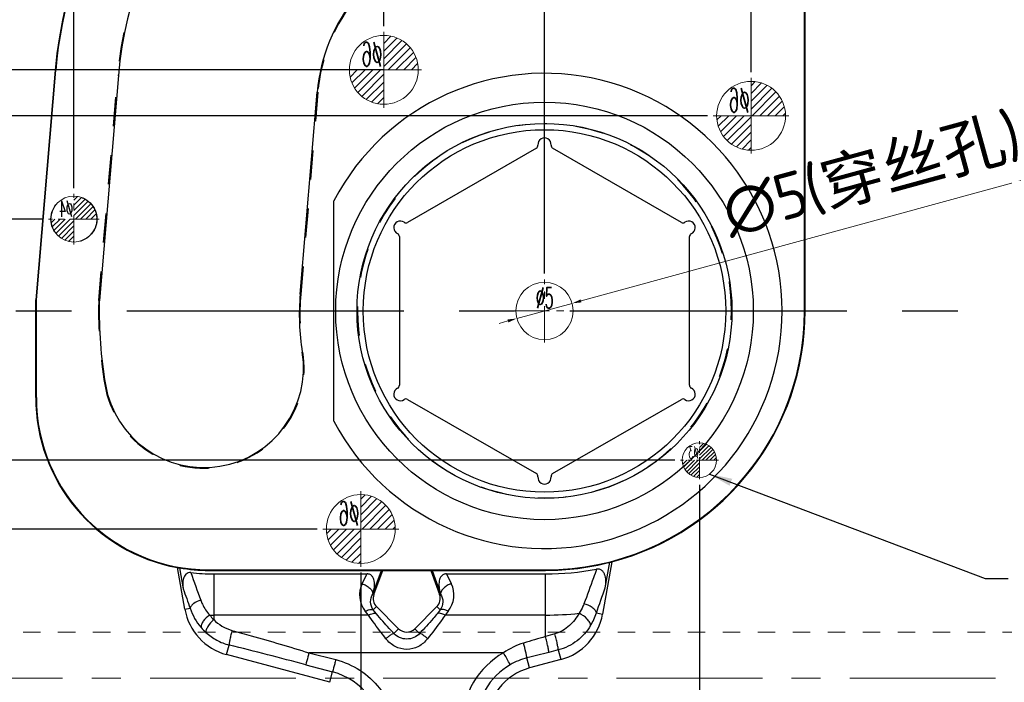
# Model space of a CAD drawing. Extents: x 1716 to 4936, y -1353 to -42.
# Tile 10 of 32: x 2507 to 2593, y -736 to -679. Entities that reach past the tile are written whole.
import ezdxf

# ---------------------------------------------------------------- set-up
doc = ezdxf.new("R2010")
doc.units = 0
doc.header["$LTSCALE"] = 25.4
doc.header["$MEASUREMENT"] = 0
doc.linetypes.add('CENTER', pattern=[50.8, 31.75, -6.35, 6.35, -6.35])
doc.linetypes.add('HIDDEN', pattern=[0.2, 0.1, -0.1])
doc.layers.get('0').update_dxf_attribs({"linetype": 'CONTINUOUS'})
doc.layers.get('DEFPOINTS').update_dxf_attribs({"linetype": 'CONTINUOUS'})
for name, color, linetype, lineweight in [('cool', 153, 'HIDDEN', 9), ('dim', 82, 'CONTINUOUS', 9), ('epin', 13, 'CONTINUOUS', 9), ('insert', 85, 'CONTINUOUS', 20)]:
    doc.layers.add(name, color=color, linetype=linetype, lineweight=lineweight)
doc.layers.add('DEFAULT_2', color=8, linetype='HIDDEN')
doc.styles.add('SEISO_TTF', font='txt')
doc.styles.add('TXT05', font='txt.shx', dxfattribs={"width": 0.5, "bigfont": 'gbcbig.shx'})
doc.dimstyles.get("Standard").update_dxf_attribs({"dimscale": 0, "dimtxt": 4, "dimasz": 2, "dimexe": 1, "dimexo": 1, "dimgap": 2, "dimtad": 0, "dimdec": 1, "dimdsep": 46, "dimtxsty": 'SEISO_TTF', "dimcen": 0.09, "dimadec": 0, "dimazin": 0, "dimtfac": 1, "dimtdec": 1, "dimtofl": 0, "dimtmove": 0, "dimatfit": 3, "dimfxl": 0, "dimtolj": 1, "dimtzin": 0, "dimarcsym": 0})

# ---------------------------------------------------------------- blocks, each defined once
blk = doc.blocks.new('epin_ejp_6')
at = {"layer": 'epin'}
h = blk.add_hatch(dxfattribs=at)
h.set_pattern_fill('_ANSI31', color=123, scale=0.15, angle=90, style=0)
h.set_pattern_definition([(135, (-5617.25777, -64.86826), (-0.336759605, -0.336759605), [])])
h.paths.add_polyline_path([(0, 3, 0.414214), (-3, 0), (0, 0)])
h.paths.add_polyline_path([(3, 0), (0, 0), (0, -3, 0.414214)])
at = {"layer": 'epin', "color": 1, "linetype": 'CENTER', "ltscale": 0.186593}
for p, q in [((0, -3.3), (0, 3.3)), ((-3.3, 0), (3.3, 0))]:
    blk.add_line(p, q, dxfattribs=at)
at = {"layer": 'epin'}
blk.add_circle((0, 0), 3, dxfattribs=at)
at = {"layer": 'epin', "color": 6, "style": 'TXT05', "width": 0.5}
blk.add_text('%%c6', height=2.1, dxfattribs=at).set_placement((0.12, 0.3))
blk = doc.blocks.new('epin_ejp_4')
at = {"layer": 'epin'}
h = blk.add_hatch(dxfattribs=at)
h.set_pattern_fill('_ANSI31', color=123, scale=0.1, angle=90, style=0)
h.set_pattern_definition([(135, (-2183.56357, 695.99214), (-0.224506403, -0.224506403), [])])
h.paths.add_polyline_path([(0, 2, 0.414214), (-2, 0), (0, 0)])
h.paths.add_polyline_path([(2, 0), (0, 0), (0, -2, 0.414214)])
at = {"layer": 'epin', "color": 1, "linetype": 'CENTER', "ltscale": 0.00315}
for p, q in [((0, -2.2), (0, 2.2)), ((-2.2, 0), (2.2, 0))]:
    blk.add_line(p, q, dxfattribs=at)
at = {"layer": 'epin'}
blk.add_circle((0, 0), 2, dxfattribs=at)
at = {"layer": 'epin', "color": 6, "style": 'TXT05', "width": 0.5}
blk.add_text('%%c4', height=1.4, dxfattribs=at).set_placement((0.08, 0.2))
blk = doc.blocks.new('epin_ejp_3')
at = {"layer": 'epin'}
h = blk.add_hatch(dxfattribs=at)
h.set_pattern_fill('_ANSI31', color=123, scale=0.075, angle=90, style=0)
h.set_pattern_definition([(135, (-2129.06357, 716.99214), (-0.168379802, -0.168379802), [])])
h.paths.add_polyline_path([(0, 1.5, 0.414214), (-1.5, 0), (0, 0)])
h.paths.add_polyline_path([(1.5, 0), (0, 0), (0, -1.5, 0.414214)])
at = {"layer": 'epin', "color": 1, "linetype": 'CENTER', "ltscale": 0.002362}
for p, q in [((0, -1.65), (0, 1.65)), ((-1.65, 0), (1.65, 0))]:
    blk.add_line(p, q, dxfattribs=at)
at = {"layer": 'epin'}
blk.add_circle((0, 0), 1.5, dxfattribs=at)
at = {"layer": 'epin', "color": 6, "style": 'TXT05', "width": 0.5}
blk.add_text('%%c3', height=1.05, dxfattribs=at).set_placement((0.06, 0.15))
blk = doc.blocks.new('csk_5')
at = {"layer": 'insert', "color": 1, "linetype": 'CENTER', "ltscale": 0.003937}
for p, q in [((0, -2.75), (0, 2.75)), ((-2.75, 0), (2.75, 0))]:
    blk.add_line(p, q, dxfattribs=at)
at = {"layer": 'insert'}
blk.add_circle((0, 0), 2.5, dxfattribs=at)
at = {"layer": 'insert', "color": 6, "style": 'TXT05', "width": 0.5}
blk.add_text('%%c5', height=1.8, dxfattribs=at).set_placement((-0.75, 0.25))
blk = doc.blocks.new('*D310')
at = {"linetype": 'Continuous', "lineweight": 9}
for p, q in [((2597.126, -691.928), (2556.237, -703.121)), ((2550.643, -704.652), (2555.466, -703.332)), ((2549.872, -704.863), (2549.1, -705.075))]:
    blk.add_line(p, q, dxfattribs=at)
for points in [[(2556.202, -702.992), (2556.273, -703.249), (2555.466, -703.332)], [(2549.836, -704.735), (2549.907, -704.992), (2550.643, -704.652)]]:
    blk.add_solid(points)
at = {"layer": 'DEFPOINTS', "color": 0}
for p in [(2555.466, -703.332), (2550.643, -704.652)]:
    blk.add_point(p, dxfattribs=at)
at = {"insert": (2581.596, -692.19), "char_height": 4, "attachment_point": 5, "rotation": 15.30916, "style": 'SEISO_TTF'}
blk.add_mtext('\\A1;∅5(穿丝孔)', dxfattribs=at)
blk = doc.blocks.new('*D349')
at = {"layer": 'DEFPOINTS', "color": 0}
for p in [(2472.32, -703.992), (2485.857, -703.992), (2598.055, -703.992)]:
    blk.add_point(p, dxfattribs=at)
at = {"layer": 'dim', "color": 0, "linetype": 'Continuous', "lineweight": -2}
blk.add_line((2485.357, -703.992), (2472.32, -703.992), dxfattribs=at)
at = {"layer": 'dim', "color": 0, "insert": (2470.987, -703.992), "char_height": 2.5, "attachment_point": 5, "style": 'SEISO_TTF'}
blk.add_mtext('\\A1;0', dxfattribs=at)
blk = doc.blocks.new('*D350')
at = {"layer": 'DEFPOINTS', "color": 0}
for p in [(2472.32, -695.992), (2509.855, -695.992), (2598.055, -703.992)]:
    blk.add_point(p, dxfattribs=at)
at = {"layer": 'dim', "color": 0, "linetype": 'Continuous', "lineweight": -2}
blk.add_line((2509.355, -695.992), (2472.32, -695.992), dxfattribs=at)
at = {"layer": 'dim', "color": 0, "insert": (2470.987, -695.992), "char_height": 2.5, "attachment_point": 5, "style": 'SEISO_TTF'}
blk.add_mtext('\\A1;8', dxfattribs=at)
blk = doc.blocks.new('*D351')
at = {"layer": 'DEFPOINTS', "color": 0}
for p in [(2472.32, -686.992), (2567.755, -686.992), (2598.055, -703.992)]:
    blk.add_point(p, dxfattribs=at)
at = {"layer": 'dim', "color": 0, "linetype": 'Continuous', "lineweight": -2}
blk.add_line((2567.255, -686.992), (2472.32, -686.992), dxfattribs=at)
at = {"layer": 'dim', "color": 0, "insert": (2470.035, -686.992), "char_height": 2.5, "attachment_point": 5, "style": 'SEISO_TTF'}
blk.add_mtext('\\A1;17', dxfattribs=at)
blk = doc.blocks.new('*D352')
at = {"layer": 'DEFPOINTS', "color": 0}
for p in [(2472.32, -682.992), (2539.526, -682.992), (2598.055, -703.992)]:
    blk.add_point(p, dxfattribs=at)
at = {"layer": 'dim', "color": 0, "linetype": 'Continuous', "lineweight": -2}
blk.add_line((2539.027, -682.992), (2472.32, -682.992), dxfattribs=at)
at = {"layer": 'dim', "color": 0, "insert": (2470.332, -682.992), "char_height": 2.5, "attachment_point": 5, "style": 'SEISO_TTF'}
blk.add_mtext('\\A1;21', dxfattribs=at)
blk = doc.blocks.new('*D353')
at = {"layer": 'DEFPOINTS', "color": 0}
for p in [(2472.32, -658.992), (2583.305, -658.992), (2598.055, -703.992)]:
    blk.add_point(p, dxfattribs=at)
at = {"layer": 'dim', "color": 0, "linetype": 'Continuous', "lineweight": -2}
blk.add_line((2582.805, -658.992), (2472.32, -658.992), dxfattribs=at)
at = {"layer": 'dim', "color": 0, "insert": (2469.797, -658.992), "char_height": 2.5, "attachment_point": 5, "style": 'SEISO_TTF'}
blk.add_mtext('\\A1;45', dxfattribs=at)
blk = doc.blocks.new('*D354')
at = {"layer": 'DEFPOINTS', "color": 0}
for p in [(2472.32, -650.992), (2543.855, -650.992), (2598.055, -703.992)]:
    blk.add_point(p, dxfattribs=at)
at = {"layer": 'dim', "color": 0, "linetype": 'Continuous', "lineweight": -2}
blk.add_line((2543.355, -650.992), (2472.32, -650.992), dxfattribs=at)
at = {"layer": 'dim', "color": 0, "insert": (2469.797, -650.992), "char_height": 2.5, "attachment_point": 5, "style": 'SEISO_TTF'}
blk.add_mtext('\\A1;53', dxfattribs=at)
blk = doc.blocks.new('*D355')
at = {"layer": 'DEFPOINTS', "color": 0}
for p in [(2472.32, -643.992), (2522.305, -643.992), (2598.055, -703.992)]:
    blk.add_point(p, dxfattribs=at)
at = {"layer": 'dim', "color": 0, "linetype": 'Continuous', "lineweight": -2}
blk.add_line((2521.805, -643.992), (2472.32, -643.992), dxfattribs=at)
at = {"layer": 'dim', "color": 0, "insert": (2469.797, -643.992), "char_height": 2.5, "attachment_point": 5, "style": 'SEISO_TTF'}
blk.add_mtext('\\A1;60', dxfattribs=at)
blk = doc.blocks.new('*D356')
at = {"layer": 'DEFPOINTS', "color": 0}
for p in [(2472.32, -638.992), (2557.305, -638.992), (2598.055, -703.992)]:
    blk.add_point(p, dxfattribs=at)
at = {"layer": 'dim', "color": 0, "linetype": 'Continuous', "lineweight": -2}
blk.add_line((2556.805, -638.992), (2472.32, -638.992), dxfattribs=at)
at = {"layer": 'dim', "color": 0, "insert": (2469.797, -638.992), "char_height": 2.5, "attachment_point": 5, "style": 'SEISO_TTF'}
blk.add_mtext('\\A1;65', dxfattribs=at)
blk = doc.blocks.new('*D357')
at = {"layer": 'DEFPOINTS', "color": 0}
for p in [(2472.32, -628.992), (2494.711, -628.992), (2598.055, -703.992)]:
    blk.add_point(p, dxfattribs=at)
at = {"layer": 'dim', "color": 0, "linetype": 'Continuous', "lineweight": -2}
blk.add_line((2494.211, -628.992), (2472.32, -628.992), dxfattribs=at)
at = {"layer": 'dim', "color": 0, "insert": (2469.797, -628.992), "char_height": 2.5, "attachment_point": 5, "style": 'SEISO_TTF'}
blk.add_mtext('\\A1;75', dxfattribs=at)
blk = doc.blocks.new('*D358')
at = {"layer": 'DEFPOINTS', "color": 0}
for p in [(2598.055, -703.992), (2472.32, -722.992), (2533.755, -722.992)]:
    blk.add_point(p, dxfattribs=at)
at = {"layer": 'dim', "color": 0, "linetype": 'Continuous', "lineweight": -2}
blk.add_line((2533.255, -722.992), (2472.32, -722.992), dxfattribs=at)
at = {"layer": 'dim', "color": 0, "insert": (2470.094, -722.992), "char_height": 2.5, "attachment_point": 5, "style": 'SEISO_TTF'}
blk.add_mtext('\\A1;19', dxfattribs=at)
blk = doc.blocks.new('*D359')
at = {"layer": 'DEFPOINTS', "color": 0}
for p in [(2598.055, -703.992), (2472.32, -716.992), (2564.905, -716.992)]:
    blk.add_point(p, dxfattribs=at)
at = {"layer": 'dim', "color": 0, "linetype": 'Continuous', "lineweight": -2}
blk.add_line((2564.405, -716.992), (2472.32, -716.992), dxfattribs=at)
at = {"layer": 'dim', "color": 0, "insert": (2470.035, -716.992), "char_height": 2.5, "attachment_point": 5, "style": 'SEISO_TTF'}
blk.add_mtext('\\A1;13', dxfattribs=at)
blk = doc.blocks.new('*D360')
at = {"layer": 'DEFPOINTS', "color": 0}
for p in [(2598.055, -703.992), (2472.32, -748.992), (2541.944, -748.992)]:
    blk.add_point(p, dxfattribs=at)
at = {"layer": 'dim', "color": 0, "linetype": 'Continuous', "lineweight": -2}
blk.add_line((2541.444, -748.992), (2472.32, -748.992), dxfattribs=at)
at = {"layer": 'dim', "color": 0, "insert": (2469.797, -748.992), "char_height": 2.5, "attachment_point": 5, "style": 'SEISO_TTF'}
blk.add_mtext('\\A1;45', dxfattribs=at)
blk = doc.blocks.new('*D362')
at = {"layer": 'DEFPOINTS', "color": 0}
for p in [(2598.055, -703.992), (2472.32, -778.992), (2494.057, -778.992)]:
    blk.add_point(p, dxfattribs=at)
at = {"layer": 'dim', "color": 0, "linetype": 'Continuous', "lineweight": -2}
blk.add_line((2493.557, -778.992), (2472.32, -778.992), dxfattribs=at)
at = {"layer": 'dim', "color": 0, "insert": (2469.797, -778.992), "char_height": 2.5, "attachment_point": 5, "style": 'SEISO_TTF'}
blk.add_mtext('\\A1;75', dxfattribs=at)
blk = doc.blocks.new('*D363')
at = {"layer": 'DEFPOINTS', "color": 0}
for p in [(2586.055, -602.811), (2586.055, -656.242), (2598.055, -703.992)]:
    blk.add_point(p, dxfattribs=at)
at = {"layer": 'dim', "color": 0, "linetype": 'Continuous', "lineweight": -2}
blk.add_line((2586.055, -655.742), (2586.055, -602.811), dxfattribs=at)
at = {"layer": 'dim', "color": 0, "insert": (2586.055, -600.526), "char_height": 2.5, "attachment_point": 5, "rotation": 90, "style": 'SEISO_TTF'}
blk.add_mtext('\\A1;12', dxfattribs=at)
blk = doc.blocks.new('*D364')
at = {"layer": 'DEFPOINTS', "color": 0}
for p in [(2571.055, -602.811), (2571.055, -683.692), (2598.055, -703.992)]:
    blk.add_point(p, dxfattribs=at)
at = {"layer": 'dim', "color": 0, "linetype": 'Continuous', "lineweight": -2}
blk.add_line((2571.055, -683.192), (2571.055, -602.811), dxfattribs=at)
at = {"layer": 'dim', "color": 0, "insert": (2571.055, -600.288), "char_height": 2.5, "attachment_point": 5, "rotation": 90, "style": 'SEISO_TTF'}
blk.add_mtext('\\A1;27', dxfattribs=at)
blk = doc.blocks.new('*D365')
at = {"layer": 'DEFPOINTS', "color": 0}
for p in [(2553.055, -602.811), (2553.055, -701.242), (2598.055, -703.992)]:
    blk.add_point(p, dxfattribs=at)
at = {"layer": 'dim', "color": 0, "linetype": 'Continuous', "lineweight": -2}
blk.add_line((2553.055, -700.742), (2553.055, -602.811), dxfattribs=at)
at = {"layer": 'dim', "color": 0, "insert": (2553.055, -600.288), "char_height": 2.5, "attachment_point": 5, "rotation": 90, "style": 'SEISO_TTF'}
blk.add_mtext('\\A1;45', dxfattribs=at)
blk = doc.blocks.new('*D366')
at = {"layer": 'DEFPOINTS', "color": 0}
for p in [(2560.055, -602.811), (2560.055, -636.242), (2598.055, -703.992)]:
    blk.add_point(p, dxfattribs=at)
at = {"layer": 'dim', "color": 0, "linetype": 'Continuous', "lineweight": -2}
blk.add_line((2560.055, -635.742), (2560.055, -602.811), dxfattribs=at)
at = {"layer": 'dim', "color": 0, "insert": (2560.055, -600.288), "char_height": 2.5, "attachment_point": 5, "rotation": 90, "style": 'SEISO_TTF'}
blk.add_mtext('\\A1;38', dxfattribs=at)
blk = doc.blocks.new('*D367')
at = {"layer": 'DEFPOINTS', "color": 0}
for p in [(2546.055, -602.811), (2546.055, -648.792), (2598.055, -703.992)]:
    blk.add_point(p, dxfattribs=at)
at = {"layer": 'dim', "color": 0, "linetype": 'Continuous', "lineweight": -2}
blk.add_line((2546.055, -648.292), (2546.055, -602.811), dxfattribs=at)
at = {"layer": 'dim', "color": 0, "insert": (2546.055, -600.288), "char_height": 2.5, "attachment_point": 5, "rotation": 90, "style": 'SEISO_TTF'}
blk.add_mtext('\\A1;52', dxfattribs=at)
blk = doc.blocks.new('*D368')
at = {"layer": 'DEFPOINTS', "color": 0}
for p in [(2539.055, -602.811), (2539.055, -679.692), (2598.055, -703.992)]:
    blk.add_point(p, dxfattribs=at)
at = {"layer": 'dim', "color": 0, "linetype": 'Continuous', "lineweight": -2}
blk.add_line((2539.055, -679.192), (2539.055, -602.811), dxfattribs=at)
at = {"layer": 'dim', "color": 0, "insert": (2539.055, -600.347), "char_height": 2.5, "attachment_point": 5, "rotation": 90, "style": 'SEISO_TTF'}
blk.add_mtext('\\A1;59', dxfattribs=at)
blk = doc.blocks.new('*D369')
at = {"layer": 'DEFPOINTS', "color": 0}
for p in [(2512.055, -602.811), (2512.055, -693.792), (2598.055, -703.992)]:
    blk.add_point(p, dxfattribs=at)
at = {"layer": 'dim', "color": 0, "linetype": 'Continuous', "lineweight": -2}
blk.add_line((2512.055, -693.292), (2512.055, -602.811), dxfattribs=at)
at = {"layer": 'dim', "color": 0, "insert": (2512.055, -600.347), "char_height": 2.5, "attachment_point": 5, "rotation": 90, "style": 'SEISO_TTF'}
blk.add_mtext('\\A1;86', dxfattribs=at)
blk = doc.blocks.new('*D370')
at = {"layer": 'DEFPOINTS', "color": 0}
for p in [(2525.055, -602.811), (2525.055, -641.242), (2598.055, -703.992)]:
    blk.add_point(p, dxfattribs=at)
at = {"layer": 'dim', "color": 0, "linetype": 'Continuous', "lineweight": -2}
blk.add_line((2525.055, -640.742), (2525.055, -602.811), dxfattribs=at)
at = {"layer": 'dim', "color": 0, "insert": (2525.055, -600.288), "char_height": 2.5, "attachment_point": 5, "rotation": 90, "style": 'SEISO_TTF'}
blk.add_mtext('\\A1;73', dxfattribs=at)
blk = doc.blocks.new('*D371')
at = {"layer": 'DEFPOINTS', "color": 0}
for p in [(2498.055, -602.811), (2498.055, -626.29), (2598.055, -703.992)]:
    blk.add_point(p, dxfattribs=at)
at = {"layer": 'dim', "color": 0, "linetype": 'Continuous', "lineweight": -2}
blk.add_line((2498.055, -625.79), (2498.055, -602.811), dxfattribs=at)
at = {"layer": 'dim', "color": 0, "insert": (2498.055, -599.335), "char_height": 2.5, "attachment_point": 5, "rotation": 90, "style": 'SEISO_TTF'}
blk.add_mtext('\\A1;100', dxfattribs=at)
blk = doc.blocks.new('*D372')
at = {"layer": 'DEFPOINTS', "color": 0}
for p in [(2598.055, -703.992), (2566.555, -718.642), (2566.555, -803.721)]:
    blk.add_point(p, dxfattribs=at)
at = {"layer": 'dim', "color": 0, "linetype": 'Continuous', "lineweight": -2}
blk.add_line((2566.555, -719.142), (2566.555, -803.721), dxfattribs=at)
at = {"layer": 'dim', "color": 0, "insert": (2566.555, -807.792), "char_height": 2.5, "attachment_point": 5, "rotation": 90, "style": 'SEISO_TTF'}
blk.add_mtext('\\A1;31.5', dxfattribs=at)
blk = doc.blocks.new('*D373')
at = {"layer": 'DEFPOINTS', "color": 0}
for p in [(2598.055, -703.992), (2543.055, -751.742), (2543.055, -803.721)]:
    blk.add_point(p, dxfattribs=at)
at = {"layer": 'dim', "color": 0, "linetype": 'Continuous', "lineweight": -2}
blk.add_line((2543.055, -752.242), (2543.055, -803.721), dxfattribs=at)
at = {"layer": 'dim', "color": 0, "insert": (2543.055, -806.245), "char_height": 2.5, "attachment_point": 5, "rotation": 90, "style": 'SEISO_TTF'}
blk.add_mtext('\\A1;55', dxfattribs=at)
blk = doc.blocks.new('*D374')
at = {"layer": 'DEFPOINTS', "color": 0}
for p in [(2598.055, -703.992), (2537.055, -726.292), (2537.055, -803.721)]:
    blk.add_point(p, dxfattribs=at)
at = {"layer": 'dim', "color": 0, "linetype": 'Continuous', "lineweight": -2}
blk.add_line((2537.055, -726.792), (2537.055, -803.721), dxfattribs=at)
at = {"layer": 'dim', "color": 0, "insert": (2537.055, -805.709), "char_height": 2.5, "attachment_point": 5, "rotation": 90, "style": 'SEISO_TTF'}
blk.add_mtext('\\A1;61', dxfattribs=at)
blk = doc.blocks.new('*D375')
at = {"layer": 'DEFPOINTS', "color": 0}
for p in [(2598.055, -703.992), (2498.055, -784.242), (2498.055, -803.721)]:
    blk.add_point(p, dxfattribs=at)
at = {"layer": 'dim', "color": 0, "linetype": 'Continuous', "lineweight": -2}
blk.add_line((2498.055, -784.742), (2498.055, -803.721), dxfattribs=at)
at = {"layer": 'dim', "color": 0, "insert": (2498.055, -807.197), "char_height": 2.5, "attachment_point": 5, "rotation": 90, "style": 'SEISO_TTF'}
blk.add_mtext('\\A1;100', dxfattribs=at)

msp = doc.modelspace()

# ---------------------------------------------------------------- linework, layer by layer
at = {"color": 7, "linetype": 'Continuous'}
for p, q in [((2575.715, -703.992), (2575.715, -662.086)), ((2575.768, -703.992), (2575.768, -672.086)), ((2510.422, -683.018), (2508.734, -703.036)), ((2508.787, -703.038), (2510.475, -683.023)), ((2510.422, -683.018), (2510.475, -683.023)), ((2515.931, -683.474), (2514.276, -703.09)), ((2515.931, -683.474), (2515.878, -683.47)), ((2531.772, -702.529), (2533.256, -684.936)), ((2533.256, -684.936), (2533.308, -684.94)), ((2534.713, -713.595), (2534.713, -694.389)), ((2508.734, -711.53), (2508.734, -703.036)), ((2508.734, -703.036), (2508.787, -703.038)), ((2508.787, -711.53), (2508.787, -703.038)), ((2514.269, -703.225), (2514.217, -703.224)), ((2514.276, -703.09), (2514.224, -703.086)), ((2531.772, -702.529), (2531.824, -702.533)), ((2575.768, -703.992), (2575.715, -703.992)), ((2531.957, -707.584), (2532.009, -707.576)), ((2514.799, -710.397), (2514.748, -710.405)), ((2508.787, -711.53), (2508.734, -711.53)), ((2521.728, -729.976), (2521.09, -726.357)), ((2521.257, -726.376), (2521.581, -728.216)), ((2558.914, -725.859), (2558.113, -730.4)), ((2558.355, -728.102), (2558.745, -725.892)), ((2523.809, -726.552), (2523.809, -726.594)), ((2523.809, -726.552), (2553.155, -726.552)), ((2523.809, -726.594), (2538.85, -726.594)), ((2524.24, -726.9), (2524.238, -730.878)), ((2524.24, -726.9), (2537.599, -726.9)), ((2537.174, -727.751), (2537.599, -726.9)), ((2538.08, -728.71), (2538.85, -726.594)), ((2538.195, -728.705), (2538.959, -726.605)), ((2538.85, -726.594), (2538.959, -726.605)), ((2538.959, -726.605), (2543.15, -726.605)), ((2543.259, -726.594), (2543.15, -726.605)), ((2543.15, -726.605), (2543.915, -728.705)), ((2543.259, -726.594), (2544.029, -728.71)), ((2543.259, -726.594), (2553.155, -726.594)), ((2544.51, -726.9), (2544.935, -727.751)), ((2544.51, -726.9), (2553.155, -726.9)), ((2553.151, -732.36), (2553.155, -726.9)), ((2553.155, -726.594), (2553.155, -726.552)), ((2538.195, -728.705), (2538.095, -728.669)), ((2543.915, -728.705), (2544.014, -728.669)), ((2521.728, -729.976), (2522.19, -729.895)), ((2538.427, -729.754), (2538.141, -730.04)), ((2540.347, -731.675), (2538.427, -729.754)), ((2543.682, -729.754), (2541.762, -731.675)), ((2543.682, -729.754), (2543.968, -730.04)), ((2537.72, -730.489), (2524.24, -730.489)), ((2537.72, -730.489), (2537.445, -730.154)), ((2538.416, -730.375), (2538.141, -730.04)), ((2543.968, -730.04), (2543.693, -730.375)), ((2544.664, -730.154), (2544.389, -730.489)), ((2553.155, -730.489), (2544.389, -730.489)), ((2557.576, -730.306), (2558.113, -730.4)), ((2540.347, -731.675), (2539.933, -732.089)), ((2541.762, -731.675), (2542.176, -732.089)), ((2525.358, -733.937), (2525.582, -733.101)), ((2534.349, -736.346), (2525.358, -733.937)), ((2532.528, -733.776), (2534.868, -734.371)), ((2549.493, -733.776), (2532.528, -733.776)), ((2551.76, -735.091), (2551.528, -734.223)), ((2554.26, -733.528), (2553.436, -733.736)), ((2554.26, -733.528), (2554.483, -734.362)), ((2532.259, -734.816), (2534.591, -735.442)), ((2554.483, -734.362), (2551.76, -735.091)), ((2534.349, -736.346), (2534.591, -735.442))]:
    msp.add_line(p, q, dxfattribs=at)
at = {"color": 2, "linetype": 'Continuous'}
for p, q in [((2552.345, -689.815), (2541.131, -696.289)), ((2564.978, -696.289), (2553.764, -689.815)), ((2540.422, -697.518), (2540.422, -710.467)), ((2565.687, -710.467), (2565.687, -697.518)), ((2541.131, -711.695), (2552.345, -718.17)), ((2553.764, -718.17), (2564.978, -711.695))]:
    msp.add_line(p, q, dxfattribs=at)
at = {"color": 1, "linetype": 'CENTER', "ltscale": 0.029921}
msp.add_line((2478.055, -703.992), (2718.055, -703.992), dxfattribs=at)
at = {"color": 7, "linetype": 'Continuous'}
for radius in [18.191, 16.331, 15.789]:
    msp.add_circle((2553.055, -703.992), radius, dxfattribs=at)
for centre, radius, start, end in [((2548.077, -686.194), 37.779, 105.67877, 175.17901), ((2548.177, -686.194), 32.361, 105.62556, 175.17901), ((2548.077, -686.194), 37.735, 126.84217, 175.17901), ((2548.177, -686.194), 14.975, 105.62556, 175.17901), ((2553.055, -703.992), 20.703, 207.63476, 152.36524), ((2552.653, -703.992), 38.391, 178.85554, 189.603), ((2516.379, -703.268), 2.111, 175.17901, 178.85554), ((2552.702, -704.294), 21.005, 175.17901, 189.01286), ((2553.155, -703.992), 22.56, 270, 0), ((2553.155, -703.992), 22.613, 284.75485, 0), ((2523.371, -708.946), 8.693, 189.603, 9.01286), ((2523.809, -711.53), 15.075, 180, 259.61005), ((2523.809, -711.53), 15.022, 180, 270), ((2523.809, -711.53), 15.065, 260.24629, 270), ((2553.155, -703.992), 22.602, 270, 284.31907), ((2553.195, -702.986), 23.914, 269.9048, 280.60202), ((2524.198, -709.964), 16.936, 263.37082, 270.14228), ((2791.739, -631.197), 285.947, 199.52942, 200.04228), ((3292.066, -449.579), 819.32, 199.881936, 200.006803), ((2539.166, -728.744), 2.225, 153.51081, 219.3226), ((2542.943, -728.744), 2.226, 320.67819, 26.48821), ((1607.694, -393.259), 1007.907, 340.463781, 340.596672), ((2539.134, -729.047), 1, 160, 225), ((2542.975, -729.047), 1, 315, 20), ((2526.775, -728.403), 4.822, 198.02308, 220.9645), ((2526.652, -729.108), 5, 190, 255), ((2527.485, -727.681), 4.558, 217.99227, 224.55469), ((2524.179, -711.514), 18.975, 269.13841, 270.18344), ((2553.217, -704.711), 25.778, 269.8618, 276.35072), ((2553.189, -729.532), 5, 285, 350), ((2552.997, -728.873), 4.798, 328.11718, 342.62676), ((2527.132, -728.09), 5.296, 220.99286, 227.66707), ((2541.055, -730.967), 1, 225, 315), ((2604.721, -910.804), 185.747, 106.11908, 106.73515), ((2577.005, -813.504), 84.578, 105.8051, 106.38164), ((2441.466, -1074.41), 351.522, 75.03155, 76.1552), ((2553.019, -740.003), 7.157, 119.51875, 178.98444), ((2635.826, -1060.09), 336.593, 104.16855, 104.50385), ((2553.064, -739.973), 5.963, 120.08804, 179.50303), ((2553.055, -739.921), 5, 105, 180), ((2533.043, -741.23), 5.991, 0.51312, 75.02884)]:
    msp.add_arc(centre, radius, start, end, dxfattribs=at)
at = {"color": 2, "linetype": 'Continuous'}
for centre, radius, start, end in [((2552.204, -689.571), 0.281, 300, 5.68426), ((2553.055, -689.486), 0.573, 354.31574, 185.68426), ((2553.905, -689.571), 0.281, 174.31574, 240), ((2540.492, -696.739), 0.573, 54.31574, 245.68426), ((2540.99, -696.045), 0.281, 234.31574, 300), ((2565.119, -696.045), 0.281, 240, 305.68426), ((2565.617, -696.739), 0.573, 294.31574, 125.68426), ((2540.14, -697.518), 0.281, 0, 65.68426), ((2565.969, -697.518), 0.281, 114.31574, 180), ((2540.492, -711.245), 0.573, 114.31574, 305.68426), ((2540.14, -710.467), 0.281, 294.31574, 0), ((2565.617, -711.245), 0.573, 234.31574, 65.68426), ((2565.969, -710.467), 0.281, 180, 245.68426), ((2540.99, -711.939), 0.281, 60, 125.68426), ((2565.119, -711.939), 0.281, 54.31574, 120), ((2552.204, -718.413), 0.281, 354.31574, 60), ((2553.055, -718.498), 0.573, 174.31574, 5.68426), ((2553.905, -718.413), 0.281, 120, 185.68426)]:
    msp.add_arc(centre, radius, start, end, dxfattribs=at)
at = {"color": 7, "linetype": 'Continuous'}
for centre, major_axis, start_param, end_param in [((2522.86, -711.697), (14.571, 2.569), -1.864859, -1.853525), ((2554.572, -704.242), (21.754, -3.836), -1.206565, -1.198764)]:
    msp.add_ellipse(centre, major_axis=major_axis, ratio=0.997876, start_param=start_param, end_param=end_param, dxfattribs=at)
for points, knots in [([(2557.595, -726.492), (2557.504, -726.745), (2557.142, -727.755), (2556.772, -728.762), (2556.493, -729.516)], [0, 0, 0, 0, 0.250699, 1, 1, 1, 1]), ([(2558.355, -728.102), (2558.385, -727.931), (2558.42, -727.585), (2558.376, -727.148), (2558.253, -726.822), (2558.096, -726.607), (2557.86, -726.476), (2557.68, -726.476), (2557.595, -726.492)], [0, 0, 0, 0, 0.250059, 0.499805, 0.624965, 0.750206, 0.875075, 1, 1, 1, 1]), ([(2522.242, -726.787), (2522.167, -726.778), (2522.01, -726.789), (2521.81, -726.913), (2521.675, -727.1), (2521.567, -727.385), (2521.526, -727.765), (2521.555, -728.067), (2521.581, -728.216)], [0, 0, 0, 0, 0.125288, 0.25034, 0.375507, 0.500706, 0.750208, 1, 1, 1, 1]), ([(2538.08, -728.71), (2538.138, -728.54), (2538.24, -728.192), (2538.267, -727.735), (2538.201, -727.377), (2538.084, -727.128), (2537.875, -726.939), (2537.689, -726.9), (2537.599, -726.9)], [0, 0, 0, 0, 0.249813, 0.499422, 0.624629, 0.749779, 0.874792, 1, 1, 1, 1]), ([(2544.51, -726.9), (2544.42, -726.9), (2544.234, -726.939), (2544.025, -727.128), (2543.908, -727.377), (2543.842, -727.735), (2543.869, -728.192), (2543.971, -728.54), (2544.029, -728.71)], [0, 0, 0, 0, 0.125208, 0.250221, 0.375371, 0.500578, 0.750187, 1, 1, 1, 1]), ([(2537.174, -727.751), (2537.299, -727.792), (2537.536, -727.9), (2537.833, -728.121), (2538.04, -728.37), (2538.104, -728.565), (2538.101, -728.65)], [0, 0, 0, 0, 0.290624, 0.570449, 0.811213, 1, 1, 1, 1]), ([(2544.935, -727.751), (2544.81, -727.792), (2544.573, -727.9), (2544.276, -728.121), (2544.069, -728.37), (2544.005, -728.565), (2544.008, -728.65)], [0, 0, 0, 0, 0.290624, 0.570449, 0.811213, 1, 1, 1, 1]), ([(2538.141, -730.04), (2537.998, -729.84), (2537.837, -729.353), (2537.977, -728.866), (2538.1, -728.671)], [0, 0, 0, 0, 0.516367, 1, 1, 1, 1]), ([(2544.009, -728.671), (2544.132, -728.866), (2544.272, -729.353), (2544.111, -729.84), (2543.968, -730.04)], [0, 0, 0, 0, 0.483691, 1, 1, 1, 1]), ([(2523.109, -729.195), (2522.89, -729.246), (2522.584, -729.382), (2522.29, -729.657), (2522.205, -729.818), (2522.19, -729.895)], [0, 0, 0, 0, 0.562235, 0.80502, 1, 1, 1, 1]), ([(2523.109, -729.195), (2523.151, -729.311), (2523.346, -729.778), (2523.634, -730.207), (2523.893, -730.487)], [0, 0, 0, 0, 0.24519, 1, 1, 1, 1]), ([(2556.493, -729.516), (2556.466, -729.587), (2556.351, -729.871), (2556.2, -730.141), (2556.068, -730.33)], [0, 0, 0, 0, 0.246523, 1, 1, 1, 1]), ([(2557.576, -730.306), (2557.558, -730.218), (2557.454, -730.035), (2557.107, -729.724), (2556.748, -729.571), (2556.493, -729.516)], [0, 0, 0, 0, 0.192518, 0.435974, 1, 1, 1, 1]), ([(2523.893, -730.487), (2523.674, -730.625), (2523.395, -730.89), (2523.167, -731.282), (2523.122, -731.482), (2523.134, -731.564)], [0, 0, 0, 0, 0.570747, 0.817706, 1, 1, 1, 1]), ([(2537.445, -730.154), (2537.568, -730.087), (2537.791, -729.993), (2538.052, -729.993), (2538.141, -730.04)], [0, 0, 0, 0, 0.58253, 1, 1, 1, 1]), ([(2537.72, -730.489), (2537.843, -730.422), (2538.066, -730.328), (2538.327, -730.328), (2538.416, -730.375)], [0, 0, 0, 0, 0.58253, 1, 1, 1, 1]), ([(2539.236, -732.546), (2539.1, -732.37), (2538.579, -731.696), (2538.075, -731.008), (2537.72, -730.489)], [0, 0, 0, 0, 0.26084, 1, 1, 1, 1]), ([(2539.933, -732.089), (2539.797, -731.945), (2539.279, -731.385), (2538.774, -730.812), (2538.416, -730.375)], [0, 0, 0, 0, 0.259589, 1, 1, 1, 1]), ([(2543.693, -730.375), (2543.578, -730.516), (2543.087, -731.1), (2542.574, -731.665), (2542.176, -732.089)], [0, 0, 0, 0, 0.238189, 1, 1, 1, 1]), ([(2544.389, -730.489), (2544.275, -730.655), (2543.787, -731.353), (2543.273, -732.033), (2542.873, -732.546)], [0, 0, 0, 0, 0.236856, 1, 1, 1, 1]), ([(2544.389, -730.489), (2544.266, -730.422), (2544.043, -730.328), (2543.782, -730.328), (2543.693, -730.375)], [0, 0, 0, 0, 0.582527, 1, 1, 1, 1]), ([(2544.664, -730.154), (2544.541, -730.087), (2544.318, -729.993), (2544.057, -729.993), (2543.968, -730.04)], [0, 0, 0, 0, 0.58253, 1, 1, 1, 1]), ([(2556.068, -730.33), (2555.846, -730.727), (2555.277, -731.492), (2554.435, -731.992), (2553.969, -732.124)], [0, 0, 0, 0, 0.484062, 1, 1, 1, 1]), ([(2557.071, -731.407), (2557.072, -731.314), (2556.993, -731.099), (2556.682, -730.698), (2556.332, -730.449), (2556.068, -730.33)], [0, 0, 0, 0, 0.184142, 0.430365, 1, 1, 1, 1]), ([(2524.238, -730.878), (2524.042, -731.051), (2523.797, -731.343), (2523.596, -731.74), (2523.552, -731.93), (2523.565, -732.005)], [0, 0, 0, 0, 0.584444, 0.830516, 1, 1, 1, 1]), ([(2524.238, -730.878), (2524.455, -731.093), (2524.944, -731.488), (2525.523, -731.744), (2525.829, -731.827)], [0, 0, 0, 0, 0.490776, 1, 1, 1, 1]), ([(2557.071, -731.407), (2556.76, -731.907), (2555.954, -732.829), (2554.848, -733.377), (2554.26, -733.528)], [0, 0, 0, 0, 0.492549, 1, 1, 1, 1]), ([(2523.565, -732.005), (2523.848, -732.262), (2524.479, -732.718), (2525.205, -733.006), (2525.582, -733.101)], [0, 0, 0, 0, 0.495443, 1, 1, 1, 1]), ([(2525.829, -731.827), (2525.795, -731.957), (2525.733, -732.215), (2525.655, -732.578), (2525.605, -732.872), (2525.581, -733.039), (2525.582, -733.101)], [0, 0, 0, 0, 0.310016, 0.612532, 0.856177, 1, 1, 1, 1]), ([(2525.829, -731.827), (2526.389, -731.978), (2528.631, -732.596), (2530.861, -733.259), (2532.528, -733.776)], [0, 0, 0, 0, 0.249477, 1, 1, 1, 1]), ([(2539.236, -732.546), (2539.309, -732.481), (2539.447, -732.366), (2539.644, -732.221), (2539.799, -732.129), (2539.896, -732.088), (2539.933, -732.089)], [0, 0, 0, 0, 0.346079, 0.643945, 0.866859, 1, 1, 1, 1]), ([(2542.176, -732.089), (2542.038, -732.243), (2541.685, -732.492), (2541.054, -732.619), (2540.424, -732.492), (2540.071, -732.243), (2539.933, -732.089)], [0, 0, 0, 0, 0.248088, 0.500129, 0.752054, 1, 1, 1, 1]), ([(2542.873, -732.546), (2542.8, -732.481), (2542.662, -732.366), (2542.466, -732.221), (2542.31, -732.129), (2542.214, -732.088), (2542.176, -732.089)], [0, 0, 0, 0, 0.346079, 0.643944, 0.866858, 1, 1, 1, 1]), ([(2553.436, -733.736), (2553.433, -733.669), (2553.403, -733.492), (2553.343, -733.178), (2553.255, -732.786), (2553.187, -732.504), (2553.151, -732.36)], [0, 0, 0, 0, 0.141777, 0.381522, 0.682911, 1, 1, 1, 1]), ([(2554.26, -733.528), (2554.257, -733.46), (2554.225, -733.278), (2554.164, -732.957), (2554.075, -732.556), (2554.006, -732.27), (2553.969, -732.124)], [0, 0, 0, 0, 0.142346, 0.383753, 0.685767, 1, 1, 1, 1]), ([(2542.873, -732.546), (2542.658, -732.82), (2542.112, -733.295), (2541.054, -733.567), (2539.997, -733.294), (2539.451, -732.82), (2539.236, -732.546)], [0, 0, 0, 0, 0.249422, 0.500142, 0.750714, 1, 1, 1, 1]), ([(2551.528, -734.223), (2551.52, -734.162), (2551.486, -733.998), (2551.392, -733.564), (2551.302, -733.193), (2551.235, -732.924)], [0, 0, 0, 0, 0.140243, 0.376376, 1, 1, 1, 1]), ([(2532.528, -733.776), (2532.499, -733.891), (2532.41, -734.238), (2532.322, -734.585), (2532.259, -734.816)], [0, 0, 0, 0, 0.331222, 1, 1, 1, 1]), ([(2550.074, -734.813), (2550.048, -734.765), (2549.856, -734.418), (2549.661, -734.073), (2549.493, -733.776)], [0, 0, 0, 0, 0.139239, 1, 1, 1, 1]), ([(2534.868, -734.371), (2534.837, -734.49), (2534.746, -734.846), (2534.655, -735.204), (2534.591, -735.442)], [0, 0, 0, 0, 0.331221, 1, 1, 1, 1]), ([(2534.868, -734.371), (2535.612, -734.561), (2537.048, -735.191), (2538.775, -736.774), (2539.908, -738.825), (2540.187, -740.366), (2540.201, -741.134)], [0, 0, 0, 0, 0.25005, 0.500065, 0.750043, 1, 1, 1, 1])]:
    msp.add_open_spline(points, degree=3, knots=knots, dxfattribs=at)
for points in [[(2551.235, -732.924), (2550.616, -733.111), (2550.022, -733.404), (2549.493, -733.776)], [(2551.528, -734.223), (2551.021, -734.353), (2550.527, -734.551), (2550.074, -734.813)]]:
    msp.add_open_spline(points, degree=3, dxfattribs=at)
at = {"layer": 'cool', "ltscale": 0.6}
msp.add_line((2492.385, -731.992), (2703.725, -731.992), dxfattribs=at)
at = {"layer": 'cool', "color": 1, "linetype": 'CENTER', "ltscale": 0.015748}
msp.add_line((2478.055, -735.992), (2718.055, -735.992), dxfattribs=at)
at = {"layer": 'DEFAULT_2', "color": 8, "linetype": 'HIDDEN'}
for p, q in [((2514.224, -703.086), (2515.878, -683.47)), ((2533.308, -684.94), (2531.824, -702.533))]:
    msp.add_line(p, q, dxfattribs=at)
msp.add_circle((2512.055, -695.992), 2, dxfattribs=at)
msp.add_circle((2512.055, -695.992), 2, dxfattribs=at)
for centre, radius, start, end in [((2548.177, -686.194), 32.414, 105.62556, 175.17901), ((2548.177, -686.194), 14.922, 105.62556, 175.17901), ((2553.055, -703.992), 16.292, 0, 359.84579), ((2552.653, -703.992), 38.444, 178.85554, 189.603), ((2516.379, -703.268), 2.163, 175.17901, 178.85554), ((2552.702, -704.294), 20.952, 175.17901, 189.01286), ((2523.371, -708.946), 8.746, 189.603, 9.01286)]:
    msp.add_arc(centre, radius, start, end, dxfattribs=at)

# ---------------------------------------------------------------- block references
at = {"layer": 'epin', "xscale": -1}
for name, p in [('epin_ejp_6', (2539.055, -682.992)), ('epin_ejp_6', (2571.055, -686.992)), ('epin_ejp_4', (2512.055, -695.992)), ('epin_ejp_3', (2566.555, -716.992)), ('epin_ejp_6', (2537.055, -722.992))]:
    msp.add_blockref(name, p, dxfattribs=at)
at = {"layer": 'insert'}
msp.add_blockref('csk_5', (2553.055, -703.992), dxfattribs=at)

# ---------------------------------------------------------------- dimensions: what is measured, and where the dimension line sits
dim = msp.add_diameter_dim_2p(p1=(2550.643, -704.652), p2=(2555.466, -703.332), text='<>(穿丝孔)', dimstyle='Standard', override={"dimscale": 4, "dimtxt": 1, "dimasz": 0.2, "dimexe": 0.2, "dimexo": 0.2, "dimgap": 0.2, "dimtad": 1, "dimdec": 2, "dimzin": 9, "dimcen": 2, "dimclrd": 256, "dimclre": 256, "dimclrt": 256, "dimadec": 4, "dimtdec": 2, "dimtofl": 1, "dimatfit": 3, "dimlwd": 9, "dimlwe": 9, "dimarcsym": 1})
dim.commit()
dim.dimension.update_dxf_attribs({"geometry": '*D310', "text_midpoint": (2582.612, -695.901), "dimtype": 163})
at = {"layer": 'dim'}
for feature_location, offset, dtype, origin, picture, middle in [((2498.055, -626.29), (0, 23.479), 1, (2598.055, -703.992), '*D371', (2498.055, -599.335)), ((2512.055, -693.792), (0, 90.981), 1, (2598.055, -703.992), '*D369', (2512.055, -600.347)), ((2525.055, -641.242), (0, 38.431), 1, (2598.055, -703.992), '*D370', (2525.055, -600.288)), ((2539.055, -679.692), (0, 76.881), 1, (2598.055, -703.992), '*D368', (2539.055, -600.347)), ((2546.055, -648.792), (0, 45.981), 1, (2598.055, -703.992), '*D367', (2546.055, -600.288)), ((2553.055, -701.242), (0, 98.431), 1, (2598.055, -703.992), '*D365', (2553.055, -600.288)), ((2560.055, -636.242), (0, 33.431), 1, (2598.055, -703.992), '*D366', (2560.055, -600.288)), ((2571.055, -683.692), (0, 80.881), 1, (2598.055, -703.992), '*D364', (2571.055, -600.288)), ((2586.055, -656.242), (0, 53.431), 1, (2598.055, -703.992), '*D363', (2586.055, -600.526)), ((2494.711, -628.992), (-22.391, 0), 0, (2598.055, -703.992), '*D357', (2469.797, -628.992)), ((2557.305, -638.992), (-84.984, 0), 0, (2598.055, -703.992), '*D356', (2469.797, -638.992)), ((2522.305, -643.992), (-49.984, 0), 0, (2598.055, -703.992), '*D355', (2469.797, -643.992)), ((2543.855, -650.992), (-71.534, 0), 0, (2598.055, -703.992), '*D354', (2469.797, -650.992)), ((2583.305, -658.992), (-110.984, 0), 0, (2598.055, -703.992), '*D353', (2469.797, -658.992)), ((2539.526, -682.992), (-67.206, 0), 0, (2598.055, -703.992), '*D352', (2470.332, -682.992)), ((2567.755, -686.992), (-95.434, 0), 0, (2598.055, -703.992), '*D351', (2470.035, -686.992)), ((2509.855, -695.992), (-37.534, 0), 0, (2598.055, -703.992), '*D350', (2470.987, -695.992)), ((2485.856719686, -703.992141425), (-13.536526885, 0), 0, (2598.05453289, -703.992141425), '*D349', (2470.987109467, -703.992141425)), ((2541.944, -748.992), (-69.624, 0), 0, (2598.055, -703.992), '*D360', (2469.797, -748.992)), ((2494.057, -778.992), (-21.737, 0), 0, (2598.055, -703.992), '*D362', (2469.797, -778.992)), ((2564.905, -716.992), (-92.584, 0), 0, (2598.055, -703.992), '*D359', (2470.035, -716.992)), ((2533.755, -722.992), (-61.434, 0), 0, (2598.055, -703.992), '*D358', (2470.094, -722.992)), ((2498.055, -784.242), (0, -19.479), 1, (2598.055, -703.992), '*D375', (2498.055, -807.197)), ((2537.055, -726.292), (0, -77.429), 1, (2598.055, -703.992), '*D374', (2537.055, -805.709)), ((2543.055, -751.742), (0, -51.979), 1, (2598.055, -703.992), '*D373', (2543.055, -806.245)), ((2566.555, -718.642), (0, -85.079), 1, (2598.055, -703.992), '*D372', (2566.555, -807.792))]:
    dim = msp.add_ordinate_dim(feature_location=feature_location, offset=offset, dtype=dtype, origin=origin, dimstyle='Standard', override={"dimtxt": 2.5, "dimasz": 2, "dimexe": 0.49975, "dimexo": 0.49975, "dimgap": 0.49975, "dimdec": 2, "dimtdec": 2, "dimarcsym": 1}, dxfattribs=at)
    dim.commit()
    dim.dimension.update_dxf_attribs({"geometry": picture, "text_midpoint": middle})

# ---------------------------------------------------------------- leaders
at = {"layer": 'dim', "annotation_type": 0, "has_hookline": 1, "hookline_direction": 0, "text_width": 31.708}
msp.add_leader([(2567.429, -718.211), (2591.46, -727.302), (2593.46, -727.302)], dimstyle='Standard', override={"dimtxt": 2.5, "dimasz": 2, "dimexe": 0.49975, "dimexo": 0.49975, "dimgap": 0.49975, "dimdec": 2, "dimtdec": 2, "dimarcsym": 1}, dxfattribs=at)

doc.saveas('drawing.dxf')
